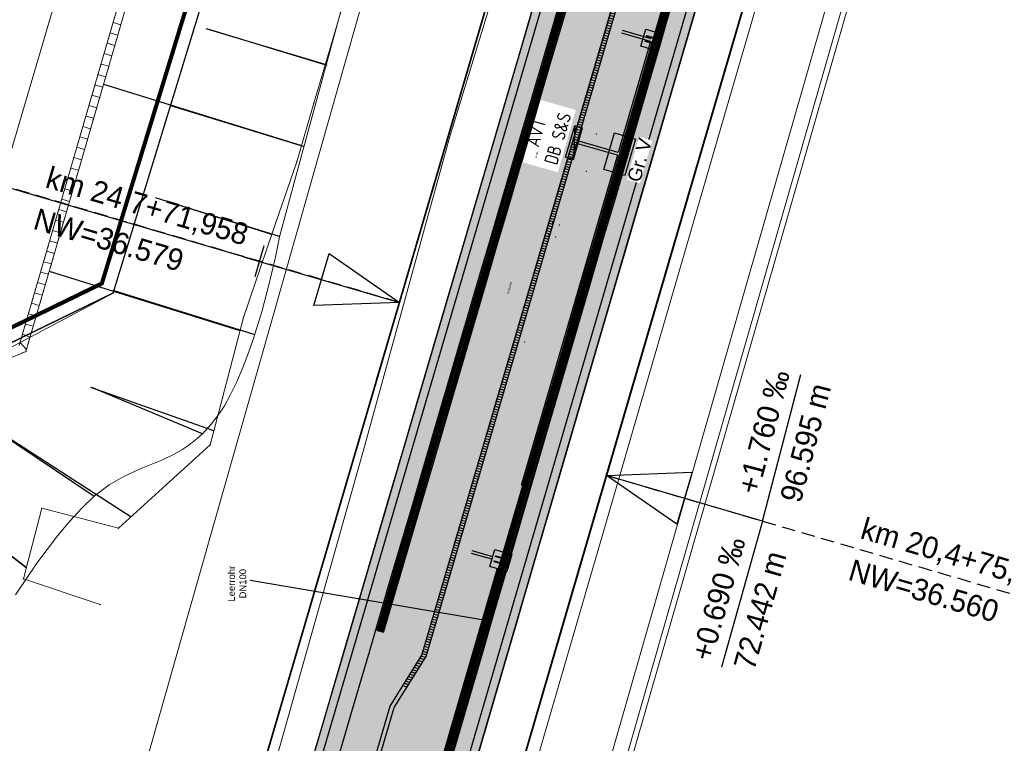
# Model space of a CAD drawing. Header units: millimetres. Extents: x -191 to 81095, y -508122 to 28741.
# Tile 75 of 255: x 4987 to 5024, y 9977 to 10004. Entities that reach past the tile are written whole.
import ezdxf
from ezdxf.enums import TextEntityAlignment as Align

# ---------------------------------------------------------------- set-up
doc = ezdxf.new("R2010")
doc.units = ezdxf.units.MM
for name, pattern in [('1', [0]), ('240620_Dorsten Achse$0$STRICHLINIE', [0.75, 0.5, -0.25]), ('AUSGEZOGEN', [2, 1, 1]), ('DASHED', [19.05, 12.7, -6.35]), ('Marx-Verm$0$1', [0]), ('Marx-Verm$0$2', [0.16, 0.06, -0.1]), ('STRICHPUNKT', [1, 0.5, -0.25, 0, -0.25]), ('VE22-087 DB - VST Hervest-Dorsten ALK VA2736$0$1', [0]), ('VERDECKT2', [4.7625, 3.175, -1.5875])]:
    doc.linetypes.add(name, pattern=pattern)
doc.layers.get('0').update_dxf_attribs({"color": 251})
for name, color, linetype, lineweight in [('240620_Dorsten Achse$0$EB-2236S-QPLIN-TXT', 7, 'Continuous', 35), ('240620_Dorsten Achse$0$EB-62236R-A-ACHSE', 1, 'Continuous', 35), ('240620_Dorsten Achse$0$EB-62236R-TS-FUSS', 250, '240620_Dorsten Achse$0$STRICHLINIE', 25), ('240620_Dorsten Achse$0$EB-62236R-TS-LIN', 250, 'Continuous', 25), ('240620_Dorsten Achse$0$EB-62236R-TS-TXT-025', 250, 'Continuous', 25), ('240620_Dorsten Achse$0$EB-62273R-A-ACHSE', 1, 'Continuous', 35), ('240620_Dorsten Achse$0$EB-62273R-TS-FUSS', 250, '240620_Dorsten Achse$0$STRICHLINIE', 25), ('240620_Dorsten Achse$0$EB-62273R-TS-LIN', 250, 'Continuous', 25), ('240620_Dorsten Achse$0$EB-62273R-TS-TXT-025', 250, 'Continuous', 25), ('240620_Dorsten Achse$0$EB-62273S-LIN-BAHNSTEIG', 7, 'Continuous', 25), ('240620_Dorsten Achse$0$EB-62273S-LIN-KASTENRINNE', 7, 'Continuous', 25), ('BOESCHUNGEN', 251, '1', 25), ('EB-2236R-A-ACHSE', 2, 'Continuous', 35), ('Marx-Verm$0$B-Bstg-txt', 251, 'Marx-Verm$0$1', 25), ('Marx-Verm$0$BOESCHUNGEN', 251, 'Marx-Verm$0$1', 25), ('Marx-Verm$0$L_BKanaele', 251, 'Marx-Verm$0$1', 18), ('Marx-Verm$0$L_BTopogrf', 251, 'Marx-Verm$0$1', 18), ('Marx-Verm$0$S_B-Bstg', 251, 'Marx-Verm$0$1', 18), ('Marx-Verm$0$S_BTopogrf', 251, 'Marx-Verm$0$1', 18), ('VE22-087 DB - VST Hervest-Dorsten ALK VA2736$0$AX_Bahnverkehr', 7, 'VE22-087 DB - VST Hervest-Dorsten ALK VA2736$0$1', 18), ('VE22-087 DB - VST Hervest-Dorsten ALK VA2736$0$AX_Bahnverkehrsanlage', 7, 'VE22-087 DB - VST Hervest-Dorsten ALK VA2736$0$1', 18), ('VE22-087 DB - VST Hervest-Dorsten ALK VA2736$0$AX_Flurstueck', 9, 'VE22-087 DB - VST Hervest-Dorsten ALK VA2736$0$1', 18), ('VE22-087 DB - VST Hervest-Dorsten ALK VA2736$0$AX_Gebaeude', 7, 'VE22-087 DB - VST Hervest-Dorsten ALK VA2736$0$1', 18), ('VE22-087 DB - VST Hervest-Dorsten ALK VA2736$0$AX_Gehoelz', 7, 'VE22-087 DB - VST Hervest-Dorsten ALK VA2736$0$1', 18), ('VE22-087 DB - VST Hervest-Dorsten ALK VA2736$0$AX_Gelaendekante', 7, 'VE22-087 DB - VST Hervest-Dorsten ALK VA2736$0$1', 18), ('VE22-087 DB - VST Hervest-Dorsten ALK VA2736$0$AX_Gleis', 7, 'VE22-087 DB - VST Hervest-Dorsten ALK VA2736$0$1', 18)]:
    doc.layers.add(name, color=color, linetype=linetype, lineweight=lineweight)
for name, color, linetype, true_color in [('B.E.P. 50 Hz', 1, 'Continuous', 0xff0000), ('B.E.P. 50 Hz Beschriftung', 1, 'Continuous', 0xff0000), ('B.E.P. KTB', 1, 'DASHED', 0xff0000)]:
    doc.layers.add(name, color=color, linetype=linetype, true_color=true_color)
for name, color, linetype in [('TTK-B-Böschung', 251, 'Continuous'), ('TTK-DB-Grenze', 110, 'AUSGEZOGEN'), ('TTK-P-Bahnsteig', 12, 'Continuous'), ('TTK-P-Blindenleitsystem', 42, 'Continuous'), ('TTK-P-Entwässerungsrinne', 162, 'Continuous'), ('TTK-P-Gleis', 162, 'Continuous'), ('XREF ALK Kataster', 251, 'Continuous'), ('XREF Nachvermessung', 7, 'Continuous')]:
    doc.layers.add(name, color=color, linetype=linetype)
doc.layers.add('TTK-P-Planfeststellungsgrenze 100', color=7, linetype='VERDECKT2', lineweight=50, true_color=0x000000)
doc.styles.add('240620_Dorsten Achse$0$PROVI', font='PROVI.SHX')
doc.styles.add('ISOCP', font='ISOCP.SHX', dxfattribs={"width": 0.9})
doc.styles.add('Marx-Verm$0$Standard', font='arial.ttf')
doc.styles.get("Standard").update_dxf_attribs({"font": 'arial.ttf'})

# ---------------------------------------------------------------- blocks, each defined once
blk = doc.blocks.new('VE22-087 DB - VST Hervest-Dorsten ALK VA2736$0$99')
at = {"color": 0}
blk.add_point((0, 0), dxfattribs=at)
blk = doc.blocks.new('VE22-087 DB - VST Hervest-Dorsten ALK VA2736')
at = {"layer": 'VE22-087 DB - VST Hervest-Dorsten ALK VA2736$0$AX_Bahnverkehr', "color": 253, "linetype": 'VE22-087 DB - VST Hervest-Dorsten ALK VA2736$0$1', "lineweight": 13, "ltscale": 0.5, "true_color": 0x999999}
for points in [[(5000.966, 10008.361, 0), (4997.431, 9995.921, 0), (4993.531, 9982.198, 0), (4990.955, 9973.136, 0)], [(5007.805, 9972.296, 0), (5009.764, 9979.129, 0), (5011.758, 9986.081, 0), (5013.823, 9993.287, 0), (5017.856, 10007.354, 0)]]:
    blk.add_polyline3d(points, dxfattribs=at)
at = {"layer": 'VE22-087 DB - VST Hervest-Dorsten ALK VA2736$0$AX_Flurstueck', "linetype": 'VE22-087 DB - VST Hervest-Dorsten ALK VA2736$0$1', "lineweight": 13, "ltscale": 0.5}
for points in [[(4995.413, 10009.282, 0), (4990.717, 9993.941, 0), (4985.47, 9991.158, 0)], [(4969.96, 9970.944, 0), (4976.72, 9984.593, 0), (4978.885, 9987.472, 0), (4981.445, 9989.864, 0), (4985.47, 9991.158, 0), (4990.717, 9993.941, 0), (4995.413, 10009.282, 0), (4996.984, 10014.411, 0), (5001.64, 10029.619, 0), (4996.006, 10031.812, 0), (4985.251, 10035.998, 0), (4982.373, 10033.908, 0), (4967.407, 10023.037, 0), (4974.966, 10012.861, 0), (4974.039, 10009.677, 0), (4972.263, 10003.721, 0), (4973.65, 10003.29, 0), (4971.391, 9995.428, 0), (4969.306, 9991.388, 0), (4967.445, 9987.782, 0), (4967.674, 9987.659, 0), (4957.352, 9968.122, 0)]]:
    blk.add_polyline3d(points, dxfattribs=at)
at = {"layer": 'VE22-087 DB - VST Hervest-Dorsten ALK VA2736$0$AX_Gebaeude', "color": 7, "linetype": 'VE22-087 DB - VST Hervest-Dorsten ALK VA2736$0$1', "lineweight": 13, "ltscale": 0.5}
blk.add_polyline3d([(4988.224, 10026.023, 0), (4982.373, 10033.908, 0), (4967.407, 10023.037, 0), (4964.813, 10026.499, 0), (4964.043, 10026.509, 0), (4964.043, 10026.455, 0), (4964, 10023.279, 0), (4968.14, 10017.718, 0), (4968.105, 10017.688, 0), (4970.726, 10014.137, 0), (4970.768, 10014.163, 0), (4972.18, 10012.263, 0), (4975.954, 10011.17, 0), (4973.65, 10003.29, 0), (4971.892, 9997.151, 0), (4985.211, 9993.29, 0), (4992.738, 10018.869, 0), (4988.358, 10024.926, 0), (4988.317, 10024.897, 0), (4987.713, 10025.643, 0)], close=True, dxfattribs=at)
at = {"layer": 'VE22-087 DB - VST Hervest-Dorsten ALK VA2736$0$AX_Gehoelz', "color": 3, "linetype": 'VE22-087 DB - VST Hervest-Dorsten ALK VA2736$0$1', "lineweight": 13, "ltscale": 0.5, "true_color": 0x00ff00}
for points in [[(5023.839, 9939.547, 0), (5048.15, 10019.797, 0), (5052.099, 10037.432, 0), (5053.238, 10042.933, 0), (5049.9, 10042.628, 0), (5042.816, 10045.239, 0), (5042.842, 10045.803, 0), (5028.921, 10045.946, 0), (5025.631, 10034.472, 0), (5021.592, 10020.383, 0), (5017.856, 10007.354, 0), (5013.823, 9993.287, 0), (5011.758, 9986.081, 0), (5009.764, 9979.129, 0), (5007.805, 9972.296, 0)], [(4990.955, 9973.136, 0), (4993.531, 9982.198, 0), (4997.431, 9995.921, 0), (5000.966, 10008.361, 0), (5004.942, 10022.352, 0), (5007.085, 10029.551, 0), (5002.092, 10031.19, 0), (5001.64, 10029.619, 0), (4996.984, 10014.411, 0), (4995.413, 10009.282, 0), (4990.717, 9993.941, 0), (4985.47, 9991.158, 0), (4981.445, 9989.864, 0), (4978.885, 9987.472, 0), (4976.72, 9984.593, 0), (4969.96, 9970.944, 0)]]:
    blk.add_polyline3d(points, dxfattribs=at)
at = {"layer": 'VE22-087 DB - VST Hervest-Dorsten ALK VA2736$0$AX_Gelaendekante', "color": 18, "linetype": 'VE22-087 DB - VST Hervest-Dorsten ALK VA2736$0$1', "lineweight": 13, "ltscale": 0.5, "true_color": 0x520000}
for points in [[(4987.113, 9982.795, 0), (4987.901, 9983.963, 0), (4988.668, 9984.975, 0), (4989.121, 9985.52, 0), (4989.562, 9985.998, 0), (4990.025, 9986.432, 0), (4990.572, 9986.853, 0), (4991.086, 9987.155, 0), (4991.723, 9987.445, 0), (4992.519, 9987.773, 0), (4992.977, 9987.99, 0), (4993.262, 9988.154, 0), (4993.517, 9988.323, 0), (4993.822, 9988.565, 0), (4994.021, 9988.744, 0), (4994.344, 9989.094, 0), (4994.595, 9989.426, 0), (4994.826, 9989.779, 0), (4995.045, 9990.17, 0), (4995.273, 9990.635, 0), (4995.486, 9991.124, 0), (4995.685, 9991.636, 0), (4995.882, 9992.191, 0), (4996.208, 9993.248, 0), (4996.487, 9994.289, 0), (4996.703, 9995.214, 0), (4996.868, 9996.022, 0), (4997.52, 9998.434, 0), (4999.479, 10005.667, 0)], [(5000.065, 10024.502, 0), (4996.984, 10014.411, 0), (4995.413, 10009.282, 0), (4990.717, 9993.941, 0), (4985.47, 9991.158, 0), (4981.445, 9989.864, 0), (4978.885, 9987.472, 0), (4976.72, 9984.593, 0), (4969.96, 9970.944, 0), (4968.003, 9943.268, 0), (4963.962, 9931.131, 0), (4960.346, 9919.649, 0), (4958.085, 9912.486, 0), (4955.939, 9905.685, 0), (4956.739, 9904.074, 0)]]:
    blk.add_polyline3d(points, dxfattribs=at)
at = {"layer": 'VE22-087 DB - VST Hervest-Dorsten ALK VA2736$0$AX_Gleis', "color": 7, "linetype": 'VE22-087 DB - VST Hervest-Dorsten ALK VA2736$0$1', "lineweight": 13, "ltscale": 0.5}
for points in [[(4970.557, 9883.857, 0), (4972.696, 9892.465, 0), (4976.133, 9904.724, 0), (4979.304, 9916.034, 0), (4982.557, 9927.639, 0), (4985.424, 9937.864, 0), (4986.479, 9941.626, 0), (4990.044, 9953.808, 0), (4993.366, 9965.162, 0), (4996.719, 9976.621, 0), (4999.941, 9988.048, 0), (5003.15, 9999.722, 0), (5006.571, 10010.936, 0), (5009.913, 10022.009, 0), (5013.196, 10033.082, 0), (5015.581, 10042.143, 0), (5016.687, 10046.072, 0)], [(4978.766, 9881.837, 0), (4980.98, 9889.427, 0), (4984.121, 9900.258, 0), (4987.187, 9910.836, 0), (4990.504, 9922.144, 0), (4993.551, 9932.529, 0), (4996.813, 9943.653, 0), (4998.187, 9948.337, 0), (5001.403, 9959.496, 0), (5004.54, 9970.38, 0), (5005.83, 9974.853, 0), (5008.71, 9984.752, 0), (5011.716, 9995.081, 0), (5013.27, 10000.42, 0), (5015.02, 10006.436, 0), (5018.149, 10017.191, 0), (5021.59, 10029.015, 0), (5024.816, 10040.287, 0), (5026.437, 10045.972, 0)]]:
    blk.add_polyline3d(points, dxfattribs=at)
at = {"layer": 'VE22-087 DB - VST Hervest-Dorsten ALK VA2736$0$AX_Bahnverkehrsanlage', "color": 7, "xscale": 0.5, "yscale": 0.5, "zscale": 0.5, "rotation": 1.589466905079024}
blk.add_blockref('VE22-087 DB - VST Hervest-Dorsten ALK VA2736$0$99', (5005.91, 9992.128), dxfattribs=at)
blk = doc.blocks.new('Böschung')
at = {"layer": 'BOESCHUNGEN', "ltscale": 0.2}
for p, q in [((-1.404, 10.381, -5.006), (-3.554, 3.588, -6.109)), ((-6.792, 5.245, 0.054), (-5.113, 9.483, -2.847)), ((-0.211, 0.404, -6.109), (0.273, 4.81, -3.004)), ((3.942, 5.034, -6.109), (3.854, -0.415, -6.109)), ((11.083, 4.951, -6.109), (11.023, -0.169, -0.096)), ((14.135, -0.18, -0.219), (14.178, 4.414, -3.091)), ((7.578, -0.279, -6.109), (7.645, 3.494, -3.647))]:
    blk.add_line(p, q, dxfattribs=at)
blk = doc.blocks.new('Marx-Verm$0$99')
at = {"color": 0}
blk.add_point((0, 0), dxfattribs=at)
blk = doc.blocks.new('Marx-Verm')
at = {"layer": 'Marx-Verm$0$BOESCHUNGEN', "ltscale": 0.2}
for p, q in [((2567423.135, 5726857.127, 36.565), (2567418.718, 5726858.39, 33.693)), ((2567414.96, 5726856.293, 31.778), (2567422.296, 5726854.13, 36.688)), ((2567421.242, 5726850.825, 36.776), (2567416.926, 5726852.127, 33.777)), ((2567413.045, 5726849.367, 31.778), (2567420.113, 5726847.265, 36.79)), ((2567419.201, 5726843.549, 36.784), (2567414.637, 5726845.092, 33.781)), ((2567408.82, 5726844.957, 31.778), (2567416.19, 5726840.336, 36.653)), ((2567412.337, 5726838.397, 36.838), (2567408.699, 5726841.144, 33.937))]:
    blk.add_line(p, q, dxfattribs=at)
at = {"layer": 'Marx-Verm$0$L_BKanaele', "ltscale": 0.2}
for p, q in [((2567450.615, 5726890.284, 36.612), (2567423.219, 5726790.16, 36.045)), ((2567450.811, 5726890.244, 36.612), (2567423.412, 5726790.108, 36.045))]:
    blk.add_line(p, q, dxfattribs=at)
at = {"layer": 'Marx-Verm$0$L_BTopogrf', "ltscale": 0.2}
for p, q in [((2567415.708, 5726860.124, 30.675), (2567411.97, 5726846.604, 30.675)), ((2567423.342, 5726857.857, 36.575), (2567423.933, 5726859.995, 36.588)), ((2567415.282, 5726858.582, 31.778), (2567415.571, 5726858.502, 31.778)), ((2567415.464, 5726858.116, 31.778), (2567415.175, 5726858.196, 31.778)), ((2567415.069, 5726857.811, 31.778), (2567415.358, 5726857.731, 31.778)), ((2567422.728, 5726855.692, 36.545), (2567423.342, 5726857.857, 36.575)), ((2567415.251, 5726857.345, 31.778), (2567414.962, 5726857.425, 31.778)), ((2567414.856, 5726857.04, 31.778), (2567415.144, 5726856.96, 31.778)), ((2567415.038, 5726856.574, 31.778), (2567414.749, 5726856.654, 31.778)), ((2567414.642, 5726856.269, 31.778), (2567414.931, 5726856.189, 31.778)), ((2567414.825, 5726855.803, 31.778), (2567414.536, 5726855.883, 31.778)), ((2567422.129, 5726853.523, 36.744), (2567422.728, 5726855.692, 36.545)), ((2567414.429, 5726855.498, 31.778), (2567414.718, 5726855.418, 31.778)), ((2567414.611, 5726855.032, 31.778), (2567414.322, 5726855.112, 31.778)), ((2567414.216, 5726854.726, 31.778), (2567414.505, 5726854.647, 31.778)), ((2567414.398, 5726854.261, 31.778), (2567414.109, 5726854.341, 31.778)), ((2567414.003, 5726853.955, 31.778), (2567414.292, 5726853.875, 31.778)), ((2567414.185, 5726853.49, 31.778), (2567413.896, 5726853.57, 31.778)), ((2567421.272, 5726850.917, 36.775), (2567422.129, 5726853.523, 36.744)), ((2567413.789, 5726853.184, 31.778), (2567414.078, 5726853.104, 31.778)), ((2567413.972, 5726852.719, 31.778), (2567413.683, 5726852.799, 31.778)), ((2567413.576, 5726852.413, 31.778), (2567413.865, 5726852.333, 31.778)), ((2567413.759, 5726851.948, 31.778), (2567413.47, 5726852.028, 31.778)), ((2567413.363, 5726851.642, 31.778), (2567413.652, 5726851.562, 31.778)), ((2567413.545, 5726851.177, 31.778), (2567413.256, 5726851.256, 31.778)), ((2567413.15, 5726850.871, 31.778), (2567413.439, 5726850.791, 31.778)), ((2567420.232, 5726847.752, 36.79), (2567421.272, 5726850.917, 36.775)), ((2567413.332, 5726850.405, 31.778), (2567413.043, 5726850.485, 31.778)), ((2567412.936, 5726850.1, 31.778), (2567413.225, 5726850.02, 31.778)), ((2567413.119, 5726849.634, 31.778), (2567412.83, 5726849.714, 31.778)), ((2567412.723, 5726849.329, 31.778), (2567413.012, 5726849.249, 31.778)), ((2567412.906, 5726848.863, 31.778), (2567412.617, 5726848.943, 31.778)), ((2567412.51, 5726848.558, 31.778), (2567412.799, 5726848.478, 31.778)), ((2567412.692, 5726848.092, 31.778), (2567412.403, 5726848.172, 31.778)), ((2567412.297, 5726847.786, 31.778), (2567412.586, 5726847.707, 31.778)), ((2567419.501, 5726844.774, 36.786), (2567420.232, 5726847.752, 36.79)), ((2567412.479, 5726847.321, 31.778), (2567412.19, 5726847.401, 31.778)), ((2567412.086, 5726847.026, 31.778), (2567412.37, 5726846.925, 31.778)), ((2567412.24, 5726846.456, 31.778), (2567412.003, 5726846.723, 31.778)), ((2567419.072, 5726843.023, 36.783), (2567419.501, 5726844.774, 36.786)), ((2567415.729, 5726839.906, 36.632), (2567419.072, 5726843.023, 36.783)), ((2567412.238, 5726837.99, 37.015), (2567412.879, 5726840.605, 35.875)), ((2567412.879, 5726840.605, 35.875), (2567415.729, 5726839.906, 36.632)), ((2567415.086, 5726837.079, 37.375), (2567412.238, 5726837.99, 37.015))]:
    blk.add_line(p, q, dxfattribs=at)
at = {"layer": 'Marx-Verm$0$L_BTopogrf', "linetype": 'Marx-Verm$0$2', "ltscale": 0.2}
for p, q in [((2567415.708, 5726860.124, 31.778), (2567411.97, 5726846.604, 31.778)), ((2567415.957, 5726859.899, 31.778), (2567415.357, 5726857.73, 31.778)), ((2567415.357, 5726857.73, 31.778), (2567414.027, 5726852.92, 31.778)), ((2567414.027, 5726852.92, 31.778), (2567413.171, 5726849.822, 31.778)), ((2567413.171, 5726849.822, 31.778), (2567412.22, 5726846.384, 31.778)), ((2567412.086, 5726846.328, 31.778), (2567409.45, 5726845.221, 31.778)), ((2567412.22, 5726846.384, 31.778), (2567412.086, 5726846.328, 31.778))]:
    blk.add_line(p, q, dxfattribs=at)
at = {"layer": 'Marx-Verm$0$L_BTopogrf', "linetype": 'Marx-Verm$0$1', "ltscale": 0.2}
for p, q in [((2567415.357, 5726857.73, 31.778), (2567415.957, 5726859.899, 31.778)), ((2567414.027, 5726852.92, 31.778), (2567415.357, 5726857.73, 31.778)), ((2567413.171, 5726849.822, 31.778), (2567414.027, 5726852.92, 31.778)), ((2567412.22, 5726846.384, 31.778), (2567413.171, 5726849.822, 31.778)), ((2567409.45, 5726845.221, 31.778), (2567412.086, 5726846.328, 31.778)), ((2567412.086, 5726846.328, 31.778), (2567412.22, 5726846.384, 31.778))]:
    blk.add_line(p, q, dxfattribs=at)
at = {"layer": 'Marx-Verm$0$S_B-Bstg'}
for p, xscale, yscale, zscale, rotation in [((2567432.106, 5726854.961, 36.845), 0.2, 0.2, 0.2, 0.764746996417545), ((2567433.176, 5726854.69, 36.845), 0.2, 0.2, 0.2, 0.7647469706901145), ((2567431.757, 5726853.585, 36.845), 0.2000000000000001, 0.2000000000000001, 0.2000000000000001, 0.7647468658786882), ((2567432.826, 5726853.313, 36.845), 0.2, 0.2, 0.2, 0.7647468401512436), ((2567431.593, 5726851.392, 36.855), 0.3, 0.3, 0.3, 0.7647466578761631), ((2567431.854, 5726851.319, 36.855), 0.2999999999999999, 0.2999999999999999, 0.2999999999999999, 0.7647466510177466), ((2567431.467, 5726850.939, 36.855), 0.3, 0.3, 0.3, 0.7647466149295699), ((2567431.728, 5726850.866, 36.855), 0.3, 0.3, 0.3, 0.7647466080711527)]:
    blk.add_blockref('Marx-Verm$0$99', p, dxfattribs=dict(at, xscale=xscale, yscale=yscale, zscale=zscale, rotation=rotation))
at = {"layer": 'Marx-Verm$0$S_BTopogrf'}
for p, xscale, yscale, zscale, rotation in [((2567415.357, 5726857.73, 31.778), 0.2, 0.2, 0.2, 0.7647472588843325), ((2567423.342, 5726857.857, 36.575), 0.2000000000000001, 0.2000000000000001, 0.2000000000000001, 0.7647472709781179), ((2567422.728, 5726855.692, 36.545), 0.2000000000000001, 0.2000000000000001, 0.2000000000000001, 0.76474706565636), ((2567422.129, 5726853.523, 36.744), 0.1999999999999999, 0.1999999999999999, 0.1999999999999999, 0.7647468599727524), ((2567414.027, 5726852.92, 31.778), 0.2000000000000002, 0.2000000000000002, 0.2000000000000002, 0.764746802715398), ((2567421.272, 5726850.917, 36.775), 0.1999999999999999, 0.1999999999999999, 0.1999999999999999, 0.7647466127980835), ((2567413.171, 5726849.822, 31.778), 0.2, 0.2, 0.2, 0.7647465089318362), ((2567420.232, 5726847.752, 36.79), 0.2, 0.2, 0.2, 0.764746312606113), ((2567412.086, 5726846.328, 31.778), 0.2, 0.2, 0.2, 0.7647461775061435), ((2567412.22, 5726846.384, 31.778), 0.2, 0.2, 0.2, 0.7647461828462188), ((2567419.501, 5726844.774, 36.786), 0.2000000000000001, 0.2000000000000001, 0.2000000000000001, 0.7647460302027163), ((2567419.072, 5726843.023, 36.783), 0.2, 0.2, 0.2, 0.7647458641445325), ((2567412.879, 5726840.605, 35.875), 0.2, 0.2, 0.2, 0.7647456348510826), ((2567415.729, 5726839.906, 36.632), 0.2, 0.2, 0.2, 0.7647455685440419), ((2567412.238, 5726837.99, 37.015), 0.2000000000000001, 0.2000000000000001, 0.2000000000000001, 0.7647453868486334), ((2567415.086, 5726837.079, 37.375), 0.2, 0.2, 0.2, 0.7647453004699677)]:
    blk.add_blockref('Marx-Verm$0$99', p, dxfattribs=dict(at, xscale=xscale, yscale=yscale, zscale=zscale, rotation=rotation))
at = {"layer": 'Marx-Verm$0$B-Bstg-txt', "char_height": 0.075, "attachment_point": 1, "style": 'Marx-Verm$0$Standard'}
for s, insert, rotation in [('Bank', (2567430.917, 5726853.803, 36.84), 74.6719), ('Mülleimer', (2567429.945, 5726848.756, 36.855), 75.0609)]:
    blk.add_mtext(s, dxfattribs=dict(at, insert=insert, rotation=rotation))
blk = doc.blocks.new('240620_Dorsten Achse$0$PVI_TSNW')
at = {"color": 0, "linetype": 'ByBlock', "lineweight": -2, "flags": 128}
blk.add_lwpolyline([(0, 7.5), (0, 0), (-1.25, 3.75), (1.25, 3.75), (0, 0)], dxfattribs=at)
blk = doc.blocks.new('Schaltschrank')
blk.add_hatch(color=256).paths.add_polyline_path([(0.289, 0), (0.331, 1.25), (0, 0.082)])
for p, q in [((0, 0.082), (0.331, 1.25)), ((0.331, 1.25), (0.289, 0)), ((0.331, 1.25), (0.289, 0)), ((0.289, 0), (0.619, 1.168)), ((0.619, 1.168), (0.331, 1.25)), ((0.289, 0), (0, 0.082))]:
    blk.add_line(p, q)
blk = doc.blocks.new('Schcht Größe II')
at = {"color": 0}
blk.add_lwpolyline([(-0.325, 0.325), (0.325, 0.325), (0.325, -0.325), (-0.325, -0.325)], close=True, dxfattribs=at)
at = {"color": 0, "insert": (0, 0), "char_height": 0.5, "width": 0.65, "attachment_point": 5}
blk.add_mtext('II', dxfattribs=at)

msp = doc.modelspace()

# ---------------------------------------------------------------- hatches: boundary and pattern name
at = {"layer": 'TTK-P-Bahnsteig'}
h = msp.add_hatch(color=254, dxfattribs=at)
h.paths.add_polyline_path([(4974.501, 9894.481), (4979.933, 9892.957), (4981.292, 9897.788), (4982.322, 9901.451), (4983.653, 9906.179), (4984.784, 9910.159), (4985.099, 9911.257), (4985.523, 9912.739), (4985.875, 9913.966), (4986.162, 9914.969), (4986.705, 9916.862), (4986.95, 9917.719), (4987.196, 9918.576), (4987.561, 9919.848), (4987.902, 9921.039), (4988.512, 9923.168), (4988.57, 9923.372), (4988.894, 9924.493), (4989.306, 9925.911), (4989.699, 9927.263), (4990.033, 9928.414), (4990.25, 9929.161), (4990.489, 9929.984), (4990.765, 9930.931), (4991.041, 9931.882), (4991.414, 9933.165), (4991.658, 9934.003), (4991.974, 9935.083), (4992.277, 9936.121), (4992.752, 9937.749), (4993.036, 9938.719), (4993.349, 9939.793), (4993.55, 9940.48), (4993.763, 9941.208), (4993.987, 9941.975), (4994.286, 9942.997), (4994.552, 9943.906), (4994.795, 9944.739), (4994.934, 9945.214), (4995.269, 9946.358), (4995.584, 9947.436), (4995.978, 9948.785), (4996.271, 9949.787), (4996.554, 9950.755), (4996.993, 9952.256), (4997.4, 9953.649), (4997.598, 9954.328), (4997.943, 9955.507), (4998.305, 9956.744), (5000.216, 9963.289), (5000.509, 9964.292), (5001.068, 9966.205), (5001.949, 9969.224), (5002.482, 9971.048), (5003.45, 9974.36), (5003.927, 9975.996), (5004.454, 9977.801), (5005.254, 9980.539), (5005.621, 9981.795), (5005.885, 9982.7), (5007.53, 9988.332), (5008.459, 9991.514), (5016.037, 10017.469), (5020.405, 10032.417), (5020.405, 10032.417), (5020.485, 10032.692), (5020.485, 10032.691), (5018.654, 10033.228), (5018.654, 10033.228), (5018.65, 10033.23), (5018.65, 10033.23), (5015.632, 10022.941), (5015.632, 10022.941), (5015.632, 10022.941), (5012.863, 10013.501), (5012.67, 10013.558), (5009.982, 10014.342), (5009.185, 10014.576), (5007.897, 10010.184), (5007.492, 10008.803), (5006.899, 10006.784), (5006.171, 10004.3), (5006.128, 10004.154), (5005.709, 10002.727), (5004.125, 9997.326), (5003.753, 9996.058), (5003.401, 9994.861), (5002.772, 9992.715), (5002.341, 9991.246), (4999.37, 9981.12), (4999.317, 9980.937), (4998.634, 9978.609), (4998.015, 9976.501), (4997.319, 9974.129), (4996.929, 9972.798), (4996.309, 9970.685), (4995.956, 9969.483), (4995.692, 9968.584), (4995.42, 9967.656), (4995.226, 9966.994), (4994.664, 9965.08), (4994.406, 9964.2), (4993.976, 9962.735), (4993.711, 9961.832), (4993.339, 9960.562), (4992.729, 9958.485), (4992.403, 9957.373), (4990.649, 9951.394), (4989.991, 9949.149), (4989.173, 9946.355), (4988.326, 9943.46), (4987.64, 9941.114), (4986.989, 9938.887), (4986.21, 9936.212), (4985.898, 9935.116), (4985.339, 9933.22), (4985.191, 9932.709), (4984.978, 9931.975), (4984.823, 9931.44), (4984.745, 9931.172), (4984.26, 9929.501), (4984.157, 9929.145), (4983.683, 9927.511), (4982.599, 9923.732), (4982.285, 9922.624), (4982.123, 9922.053), (4981.599, 9920.204), (4980.598, 9916.626), (4980.6, 9916.625), (4980.05, 9914.707), (4979.797, 9913.827), (4977.305, 9904.857), (4976.736, 9902.761), (4976.375, 9901.431)])
h.paths.add_polyline_path([(5015.632, 10022.941), (5018.65, 10033.23), (5018.65, 10033.23), (5015.632, 10022.941)])

# ---------------------------------------------------------------- linework, layer by layer
at = {"layer": 'EB-2236R-A-ACHSE', "color": 251, "linetype": 'STRICHPUNKT', "ltscale": 10, "flags": 128}
msp.add_lwpolyline([(4859.502, 9422.799), (4872.511, 9471.077, 0.017829), (4877.336, 9491.914), (4880.465, 9508.02), (4883.328, 9522.752, -0.017829), (4892.816, 9563.73), (4973.336, 9862.553, -0.005234), (4993.14, 9933.103), (5038.787, 10089.402, -0.000207), (5041.243, 10097.8, -0.000622), (5043.007, 10103.796, -0.001037), (5045.268, 10111.383, -0.001452), (5047.324, 10118.162, -0.001867), (5049.623, 10125.563, -0.002282), (5051.83, 10132.469, -0.002696), (5054.241, 10139.759, -0.003111), (5056.621, 10146.683, -0.066775), (5124.742, 10280.593, -0.032347), (5164.803, 10331.303, -0.004102), (5170.572, 10337.602, -0.003555), (5176.723, 10344.115, -0.003008), (5182.611, 10350.188, -0.002461), (5188.975, 10356.61, -0.001914), (5194.843, 10362.429, -0.001367), (5201.444, 10368.889, -0.00082), (5206.677, 10373.967, -0.000273), (5214.02, 10381.059), (5282.892, 10447.511)], format="xyb", dxfattribs=at)

# ---------------------------------------------------------------- next in the draw order: block references
at = {"layer": 'XREF ALK Kataster', "color": 251}
msp.add_blockref('VE22-087 DB - VST Hervest-Dorsten ALK VA2736', (0, 0), dxfattribs=at)

# ---------------------------------------------------------------- next in the draw order: hatches: boundary and pattern name
at = {"layer": 'TTK-P-Entwässerungsrinne', "ltscale": 2, "transparency": 33554687}
h = msp.add_hatch(dxfattribs=at)
h.set_pattern_fill('ANSI31', color=251, scale=0.03, angle=45)
h.set_pattern_definition([(163.71992105, (18201.50248, 12392.53375), (-0.0267017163, -0.09143074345), [])])
h.paths.add_polyline_path([(5002.124, 9980.564), (5001.427, 9979.45), (5001.558, 9979.368), (5002.278, 9980.52), (5008.582, 10002.007), (5010.965, 10010.13), (5010.811, 10010.175)])

# ---------------------------------------------------------------- next in the draw order: linework, layer by layer
at = {"layer": '240620_Dorsten Achse$0$EB-2236S-QPLIN-TXT', "color": 251}
msp.add_lwpolyline([(4957.019, 9802.003), (4960.462, 9814.782), (4967.819, 9842.085), (4972.165, 9858.214), (4978.705, 9882.257), (4985.717, 9907.323), (4991.187, 9926.396), (4996.298, 9943.92), (5000.365, 9957.846), (5003.226, 9967.643), (5007.183, 9981.192), (5010.739, 9993.367), (5014.748, 10007.097), (5018.773, 10020.878), (5022.828, 10034.763), (5026.886, 10048.658), (5031.45, 10064.286), (5035.031, 10076.549), (5039.484, 10091.79)], dxfattribs=at)
at = {"layer": '240620_Dorsten Achse$0$EB-62236R-A-ACHSE', "color": 251}
msp.add_line((4993.14, 9933.106), (5036.01, 10079.902), dxfattribs=at)
at = {"layer": '240620_Dorsten Achse$0$EB-62236R-TS-FUSS', "color": 251, "flags": 128}
msp.add_lwpolyline([(5008.938, 9987.201), (5030.138, 9981.009), (5030.138, 9981.009), (5030.138, 9981.009)], dxfattribs=at)
at = {"layer": '240620_Dorsten Achse$0$EB-62236R-TS-LIN', "color": 251}
for q in [(5016.118, 9990.936), (5013.186, 9980.127)]:
    msp.add_line((5014.697, 9985.519), q, dxfattribs=at)
at = {"layer": '240620_Dorsten Achse$0$EB-62273R-A-ACHSE', "color": 251}
msp.add_line((4987.418, 9946.317), (5036.971, 10115.218), dxfattribs=at)
at = {"layer": '240620_Dorsten Achse$0$EB-62273R-TS-FUSS', "color": 251, "flags": 128}
msp.add_lwpolyline([(5001.288, 9993.592), (4984.613, 9998.51), (4984.613, 9998.51), (4984.613, 9998.51)], dxfattribs=at)
at = {"layer": '240620_Dorsten Achse$0$EB-62273R-TS-LIN', "color": 251}
for p, q in [((4996.121, 9995.108), (4982.687, 9999.05)), ((4996.29, 9995.684), (4995.952, 9994.533))]:
    msp.add_line(p, q, dxfattribs=at)
at = {"layer": '240620_Dorsten Achse$0$EB-62273S-LIN-BAHNSTEIG', "color": 251, "flags": 128}
for points in [[(4977.095, 9893.886, -0.0001), (4977.238, 9894.425), (4979.841, 9904.064, -0.000458), (4980.516, 9906.522), (4981.917, 9911.561, 0.000045), (4982.513, 9913.692), (4985.134, 9922.93), (4985.243, 9923.31), (4988.018, 9932.917, -0.000625), (4992.7, 9948.938), (4992.693, 9949.983), (5001.099, 9978.635), (5002.278, 9980.52), (5010.965, 10010.13), (5011.744, 10009.903), (5014.452, 10019.176)], [(4977.095, 9893.886, -0.0001), (4977.238, 9894.425), (4979.841, 9904.064, -0.000458), (4980.516, 9906.522), (4981.917, 9911.561, 0.000045), (4982.513, 9913.692), (4985.134, 9922.93), (4985.243, 9923.31), (4988.018, 9932.917, -0.000625), (4992.7, 9948.938), (4992.693, 9949.983), (5001.099, 9978.635), (5002.278, 9980.52), (5010.965, 10010.13), (5011.744, 10009.903), (5014.452, 10019.176)], [(4979.679, 9893.171, -0.00004), (4979.828, 9893.706), (4982.521, 9903.297, -0.000712), (4985.245, 9912.896), (4987.892, 9922.122), (4988.001, 9922.501), (4990.786, 9932.105, -0.000061), (4999.201, 9960.901), (5016.08, 10018.698)], [(4979.972, 9893.09, -0.00004), (4980.121, 9893.625), (4982.813, 9903.214, -0.000712), (4985.537, 9912.811), (4988.183, 9922.036), (4988.293, 9922.416), (4991.078, 9932.02, -0.000061), (4999.492, 9960.816), (5016.372, 10018.613)], [(4974.531, 9894.596, -0.0001), (4974.675, 9895.136), (4977.284, 9904.796, -0.000457), (4977.96, 9907.258), (4979.362, 9912.304, 0.000045), (4979.959, 9914.437), (4982.581, 9923.679), (4982.69, 9924.058), (4985.466, 9933.666, -0.00067), (4991.079, 9952.862), (5009.214, 10014.678)], [(4974.824, 9894.515, -0.0001), (4974.968, 9895.055), (4977.576, 9904.713, -0.000457), (4978.252, 9907.174), (4979.654, 9912.219, 0.000045), (4980.251, 9914.352), (4982.873, 9923.593), (4982.982, 9923.973), (4985.757, 9933.58, -0.00067), (4991.37, 9952.776), (5009.506, 10014.592)], [(4976.941, 9893.929, -0.0001), (4977.084, 9894.468), (4979.687, 9904.108, -0.000458), (4980.363, 9906.566), (4981.763, 9911.606, 0.000045), (4982.359, 9913.737), (4984.98, 9922.975), (4985.089, 9923.355), (4987.865, 9932.962, -0.000625), (4992.546, 9948.983), (4992.54, 9950.028), (5000.946, 9978.68), (5002.124, 9980.565), (5010.811, 10010.175), (5011.591, 10009.948), (5012.676, 10013.663)], [(4976.941, 9893.929, -0.0001), (4977.084, 9894.468), (4979.687, 9904.108, -0.000458), (4980.363, 9906.566), (4981.763, 9911.606, 0.000045), (4982.359, 9913.737), (4984.98, 9922.975), (4985.089, 9923.355), (4987.865, 9932.962, -0.000625), (4992.546, 9948.983), (4992.54, 9950.028), (5000.946, 9978.68), (5002.124, 9980.565), (5010.811, 10010.175), (5011.591, 10009.948), (5012.676, 10013.663)]]:
    msp.add_lwpolyline(points, format="xyb", dxfattribs=at)
at = {"layer": '240620_Dorsten Achse$0$EB-62273S-LIN-KASTENRINNE', "color": 251, "flags": 128}
msp.add_lwpolyline([(4977.095, 9893.886, -0.0001), (4977.238, 9894.425), (4979.841, 9904.064, -0.000458), (4980.516, 9906.522), (4981.917, 9911.561, 0.000045), (4982.513, 9913.692), (4985.134, 9922.93), (4985.243, 9923.31), (4988.018, 9932.917, -0.000625), (4992.7, 9948.938), (4992.693, 9949.983), (5001.099, 9978.635), (5002.278, 9980.52), (5010.965, 10010.13), (5011.744, 10009.903), (5012.829, 10013.618)], format="xyb", dxfattribs=at)
at = {"layer": 'B.E.P. 50 Hz', "color": 4}
for p, q in [((5009.339, 9999.03), (5007.883, 9999.454)), ((5009.367, 9999.126), (5007.911, 9999.55))]:
    msp.add_line(p, q, dxfattribs=at)
msp.add_lwpolyline([(5008.843, 9998.508), (5009.234, 9999.852), (5010.002, 9999.629), (5009.611, 9998.284)], close=True, dxfattribs=at)
at = {"layer": 'B.E.P. KTB', "color": 4, "ltscale": 3}
for p, q in [((5010.563, 10003.234), (5009.503, 10003.543)), ((5010.591, 10003.33), (5009.531, 10003.639)), ((5004.709, 9984.105), (5003.949, 9984.326)), ((5004.737, 9984.201), (5003.977, 9984.422)), ((5004.412, 9981.863), (4995.774, 9983.317))]:
    msp.add_line(p, q, dxfattribs=at)
for points in [[(5010.563, 10003.234), (5009.367, 9999.126)], [(5004.896, 9983.764), (4999.49, 9965.186)], [(5004.994, 9983.736), (4999.586, 9965.158)]]:
    msp.add_lwpolyline(points, dxfattribs=at)
at = {"layer": 'B.E.P. KTB', "color": 4}
msp.add_lwpolyline([(5009.339, 9999.03), (5005.078, 9984.388)], dxfattribs=at)
at = {"layer": 'TTK-DB-Grenze', "color": 251, "const_width": 0.05}
msp.add_lwpolyline([(5042.846, 10045.804), (5013.851, 10046.122), (5009.654, 10045.102), (5007.169, 10043.449), (5006.72, 10042.514), (5004.604, 10036.158), (5002.764, 10036.604), (5000.938, 10031.571), (4996.739, 10033.18), (4996.007, 10031.813), (5001.641, 10029.62), (4990.718, 9993.94), (4984.092, 9990.71), (4981.017, 9989.392), (4978.885, 9987.471), (4976.72, 9984.592), (4969.959, 9970.942), (4968.003, 9943.264), (4963.962, 9931.127), (4950.021, 9850.135), (4938.687, 9799.641, 0.535789), (4943.835, 9790.959), (4974.558, 9795.909)], format="xyb", dxfattribs=at)
at = {"layer": 'TTK-P-Bahnsteig', "color": 251}
for points in [[(4979.933, 9892.957), (4982.67, 9902.688), (4986.95, 9917.719), (4988.512, 9923.168), (4990.033, 9928.414), (4991.296, 9932.759), (4992.752, 9937.749), (4994.453, 9943.392), (4996.396, 9950.081), (4998.305, 9956.744), (5000.216, 9963.289), (5004.454, 9977.801), (5008.459, 9991.514), (5016.037, 10017.469), (5020.487, 10032.699)], [(4995.956, 9969.483), (4999.37, 9981.12), (5002.772, 9992.715), (5006.128, 10004.154), (5009.185, 10014.576)], [(4998.015, 9976.501), (4998.634, 9978.609), (4999.317, 9980.937), (5000.104, 9983.621), (5000.867, 9986.223), (5001.392, 9988.013), (5001.825, 9989.487), (5002.341, 9991.246), (5003.401, 9994.861), (5003.753, 9996.058), (5004.125, 9997.326), (5005.709, 10002.727), (5006.171, 10004.3), (5006.899, 10006.784), (5007.492, 10008.803), (5007.897, 10010.184), (5009.185, 10014.576)], [(5012.505, 10005.367), (5012.009, 10003.67), (5011.753, 10002.794), (5011.339, 10001.376), (5010.435, 9998.271), (5010.054, 9996.974), (5009.695, 9995.747), (5009.171, 9993.952), (5008.459, 9991.514), (5007.53, 9988.332), (5006.34, 9984.257), (5005.885, 9982.7), (5005.621, 9981.795), (5005.254, 9980.539), (5004.454, 9977.801), (5003.927, 9975.996)]]:
    msp.add_lwpolyline(points, dxfattribs=at)
at = {"layer": 'TTK-P-Entwässerungsrinne', "color": 251, "ltscale": 2, "transparency": 33554687}
msp.add_line((5002.124, 9980.564), (5010.811, 10010.175), dxfattribs=at)
at = {"layer": 'TTK-P-Gleis', "color": 251, "linetype": 'STRICHPUNKT', "ltscale": 5, "transparency": 33554687, "flags": 128}
msp.add_lwpolyline([(4956.424, 9828.329), (4959.144, 9839.665, -0.000112), (4962.433, 9853.363, -0.000658), (4964.528, 9862.026, -0.000609), (4965.951, 9867.848, -0.000787), (4967.273, 9873.194, -0.00093), (4968.693, 9878.848, -0.001012), (4970.095, 9884.342, -0.004267), (4976.247, 9907.431, -0.001012), (4977.765, 9912.894, -0.00093), (4979.347, 9918.505, -0.000787), (4980.86, 9923.8, -0.000609), (4982.522, 9929.558, -0.000658), (4985.016, 9938.114, -0.000112), (4988.979, 9951.633), (5013.132, 10033.961), (5016.274, 10044.6)], format="xyb", dxfattribs=at)
at = {"layer": 'TTK-P-Planfeststellungsgrenze 100', "color": 251, "ltscale": 2, "const_width": 0.15, "flags": 128}
msp.add_lwpolyline([(4968.094, 9794.463), (4968.094, 9794.463), (4973.036, 9813.205), (5011.093, 9926.649), (5036.611, 10010.672), (5046.106, 10041.346), (5049.146, 10040.049), (5053.692, 10040.845), (5057.785, 10049.418), (5068.793, 10053.109), (5111.953, 10052.501), (5130.957, 10053.343), (5140.45, 10034.472), (5155.641, 10043.774), (5148.26, 10059.136), (5175.542, 10069.356), (5165.909, 10097.601), (5148.226, 10095.355), (5135.588, 10095.855), (5135.559, 10098.457), (5128.48, 10098.382), (5128.34, 10093.819), (5110.716, 10089.986), (5085.478, 10089.418), (5085.012, 10094.318), (5077.205, 10093.731), (5061.748, 10061.335), (5017.113, 10061.358), (5015.555, 10055.788), (5008.307, 10055.769), (5008.349, 10050.615), (4997.136, 10050.503), (4997.215, 10047.316), (4994.03, 10047.268), (4992.305, 10047.753), (4989.034, 10036.825), (4980.865, 10040.773), (4979.48, 10038.145), (4989.931, 10033.218), (4989.162, 10030.954), (4996.608, 10028.038), (4994.671, 10024.295), (4995.634, 10021.526), (4996.282, 10020.129), (4996.599, 10018.566), (4997.624, 10018.205), (4990.303, 9994.294), (4983.884, 9991.165), (4980.744, 9989.818), (4978.515, 9987.81), (4976.292, 9984.855), (4969.467, 9971.076), (4967.508, 9943.363), (4963.475, 9931.249), (4949.53, 9850.232), (4938.211, 9799.805, 0.535585), (4943.863, 9790.457)], format="xyb", close=True, dxfattribs=at)

# ---------------------------------------------------------------- next in the draw order: block references
at = {"layer": '240620_Dorsten Achse$0$EB-62236R-TS-LIN', "color": 251, "xscale": 0.8, "yscale": 0.8, "rotation": 253.7199214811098}
msp.add_blockref('240620_Dorsten Achse$0$PVI_TSNW', (5008.938, 9987.201), dxfattribs=at)
at = {"layer": '240620_Dorsten Achse$0$EB-62273R-TS-LIN', "color": 251, "xscale": 0.8, "yscale": 0.8, "rotation": 73.64928277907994}
msp.add_blockref('240620_Dorsten Achse$0$PVI_TSNW', (5001.288, 9993.592), dxfattribs=at)
at = {"layer": 'B.E.P. 50 Hz', "color": 4, "rotation": 359.7229089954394}
msp.add_blockref('Schaltschrank', (5007.426, 9998.872), dxfattribs=at)
at = {"layer": 'B.E.P. KTB', "color": 4, "linetype": 'Continuous', "rotation": 73.9655081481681}
for p in [(5010.608, 10003.279), (5005.035, 9984.062)]:
    msp.add_blockref('Schcht Größe II', p, dxfattribs=at)
at = {"layer": 'TTK-B-Böschung', "color": 251, "rotation": 73.65584438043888}
msp.add_blockref('Böschung', (4994.468, 9988.833, 6.109), dxfattribs=at)
at = {"layer": 'XREF Nachvermessung', "color": 251, "rotation": 359.2603692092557}
msp.add_blockref('Marx-Verm', (-2636136.569, -5683235.662), dxfattribs=at)

# ---------------------------------------------------------------- next in the draw order: texts
at = {"layer": '240620_Dorsten Achse$0$EB-62236R-TS-TXT-025', "color": 251, "style": '240620_Dorsten Achse$0$PROVI'}
for s, rotation, p in [('+1.760 ‰', 75.3039, (5014.735, 9988.817)), ('96.595 m', 75.3039, (5016.283, 9988.411)), ('+0.690 ‰', 74.3411, (5013.063, 9982.654)), ('72.442 m', 74.3411, (5014.604, 9982.222))]:
    msp.add_text(s, height=0.8, rotation=rotation, dxfattribs=at).set_placement(p, align=Align.MIDDLE_CENTER)
msp.add_text('km 20,4+75,964', height=0.8, rotation=343.7199, dxfattribs=at).set_placement((5018.265, 9984.894))
msp.add_text('NW=36.560', height=0.8, rotation=343.7199, dxfattribs=at).set_placement((5018.041, 9984.126), align=Align.TOP_LEFT)
at = {"layer": '240620_Dorsten Achse$0$EB-62273R-TS-TXT-025', "color": 251, "style": '240620_Dorsten Achse$0$PROVI'}
msp.add_text('km 24,7+71,958', height=0.8, rotation=343.6493, dxfattribs=at).set_placement((4988.173, 9997.857))
msp.add_text('NW=36.579', height=0.8, rotation=343.6493, dxfattribs=at).set_placement((4987.948, 9997.089), align=Align.TOP_LEFT)

# ---------------------------------------------------------------- next in the draw order: texts
at = {"layer": 'B.E.P. 50 Hz', "color": 4, "insert": (5010.159, 9998.85), "char_height": 0.5, "width": 1.64133, "attachment_point": 5, "rotation": 73.7738, "bg_fill": 3, "box_fill_scale": 1, "bg_fill_color": 256, "bg_fill_true_color": 13158600, "bg_fill_transparency": 0}
msp.add_mtext('Gr. V', dxfattribs=at)
at = {"layer": 'B.E.P. 50 Hz Beschriftung', "color": 4, "insert": (5006.736, 9999.761), "char_height": 0.5, "width": 2.19857, "attachment_point": 5, "rotation": 74, "style": 'ISOCP', "bg_fill": 3, "box_fill_scale": 1.2, "bg_fill_color": 256, "bg_fill_true_color": 13158600, "bg_fill_transparency": 0}
msp.add_mtext('AVT \\PDB S&S', dxfattribs=at)
at = {"layer": 'B.E.P. 50 Hz Beschriftung', "color": 4, "insert": (4995.301, 9983.205), "char_height": 0.25, "width": 0.99971, "attachment_point": 5, "rotation": 90.009, "bg_fill": 3, "box_fill_scale": 1.2, "bg_fill_color": 256, "bg_fill_true_color": 13158600, "bg_fill_transparency": 0}
msp.add_mtext('Leerrohr DN100', dxfattribs=at)

# ---------------------------------------------------------------- next in the draw order: linework, layer by layer
at = {"layer": 'TTK-P-Blindenleitsystem', "color": 255}
for points in [[(4998.879, 9976.247), (4999.497, 9978.356), (5000.18, 9980.684), (5000.967, 9983.367), (5001.731, 9985.97), (5002.256, 9987.76), (5002.689, 9989.234), (5003.204, 9990.992), (5004.265, 9994.608), (5004.616, 9995.805), (5004.988, 9997.073), (5006.573, 10002.474), (5007.034, 10004.047), (5007.763, 10006.53), (5008.355, 10008.549), (5008.761, 10009.931), (5009.711, 10013.171)], [(5000.463, 9981.471), (5001.015, 9983.353), (5001.779, 9985.956), (5002.304, 9987.745), (5002.737, 9989.22), (5003.252, 9990.978), (5004.313, 9994.593), (5004.664, 9995.79), (5005.036, 9997.059), (5006.621, 10002.46), (5007.082, 10004.033), (5007.811, 10006.516), (5008.403, 10008.535), (5008.809, 10009.917), (5009.349, 10011.76)], [(5000.511, 9981.457), (5001.063, 9983.339), (5001.827, 9985.942), (5002.352, 9987.731), (5002.785, 9989.206), (5003.3, 9990.964), (5004.361, 9994.579), (5004.712, 9995.776), (5005.084, 9997.045), (5006.669, 10002.446), (5007.13, 10004.019), (5007.859, 10006.502), (5008.451, 10008.521), (5008.857, 10009.903), (5009.397, 10011.746)], [(5000.559, 9981.443), (5001.111, 9983.325), (5001.875, 9985.928), (5002.4, 9987.717), (5002.833, 9989.192), (5003.348, 9990.95), (5004.409, 9994.565), (5004.76, 9995.762), (5005.132, 9997.031), (5006.717, 10002.432), (5007.178, 10004.005), (5007.907, 10006.488), (5008.499, 10008.507), (5008.905, 10009.889), (5009.445, 10011.732)], [(5000.607, 9981.429), (5001.159, 9983.311), (5001.923, 9985.914), (5002.448, 9987.703), (5002.881, 9989.178), (5003.396, 9990.936), (5004.457, 9994.551), (5004.808, 9995.748), (5005.18, 9997.017), (5006.765, 10002.417), (5007.226, 10003.99), (5007.955, 10006.474), (5008.547, 10008.493), (5008.953, 10009.875), (5009.493, 10011.718)], [(5000.655, 9981.415), (5001.207, 9983.297), (5001.971, 9985.9), (5002.496, 9987.689), (5002.929, 9989.164), (5003.444, 9990.922), (5004.505, 9994.537), (5004.856, 9995.734), (5005.228, 9997.003), (5006.813, 10002.403), (5007.274, 10003.976), (5008.003, 10006.46), (5008.595, 10008.479), (5009.001, 10009.861), (5009.541, 10011.704)], [(5000.703, 9981.401), (5001.255, 9983.283), (5002.019, 9985.885), (5002.544, 9987.675), (5002.976, 9989.15), (5003.492, 9990.908), (5004.553, 9994.523), (5004.904, 9995.72), (5005.276, 9996.989), (5006.861, 10002.389), (5007.322, 10003.962), (5008.051, 10006.446), (5008.643, 10008.465), (5009.049, 10009.847), (5009.589, 10011.69)], [(5012.824, 10010.741), (5012.597, 10009.965), (5012.29, 10008.911), (5011.732, 10007.003), (5011.513, 10006.252), (5011.353, 10005.704), (5010.857, 10004.007), (5010.601, 10003.13), (5010.188, 10001.713), (5009.284, 9998.608), (5008.902, 9997.312), (5008.543, 9996.083), (5008.019, 9994.288), (5007.307, 9991.85), (5006.378, 9988.668), (5005.188, 9984.593), (5004.733, 9983.037), (5004.469, 9982.131), (5004.102, 9980.875), (5003.303, 9978.138), (5002.775, 9976.333)], [(5012.872, 10010.727), (5012.645, 10009.951), (5012.338, 10008.897), (5011.78, 10006.989), (5011.561, 10006.238), (5011.401, 10005.69), (5010.905, 10003.993), (5010.649, 10003.116), (5010.236, 10001.699), (5009.332, 9998.594), (5008.95, 9997.298), (5008.591, 9996.069), (5008.067, 9994.274), (5007.355, 9991.836), (5006.426, 9988.654), (5005.236, 9984.579), (5004.781, 9983.023), (5004.517, 9982.117), (5004.15, 9980.861), (5003.351, 9978.124), (5002.823, 9976.319)], [(5012.92, 10010.713), (5012.693, 10009.937), (5012.386, 10008.883), (5011.828, 10006.975), (5011.609, 10006.224), (5011.449, 10005.676), (5010.953, 10003.979), (5010.697, 10003.102), (5010.284, 10001.685), (5009.38, 9998.58), (5008.998, 9997.284), (5008.639, 9996.055), (5008.115, 9994.26), (5007.403, 9991.822), (5006.474, 9988.64), (5005.284, 9984.565), (5004.829, 9983.009), (5004.565, 9982.103), (5004.198, 9980.847), (5003.399, 9978.109), (5002.871, 9976.304)], [(5012.968, 10010.699), (5012.741, 10009.923), (5012.434, 10008.869), (5011.876, 10006.961), (5011.657, 10006.21), (5011.497, 10005.662), (5011.001, 10003.965), (5010.745, 10003.088), (5010.332, 10001.671), (5009.428, 9998.565), (5009.046, 9997.27), (5008.687, 9996.041), (5008.163, 9994.246), (5007.451, 9991.808), (5006.522, 9988.626), (5005.332, 9984.551), (5004.877, 9982.995), (5004.613, 9982.089), (5004.246, 9980.833), (5003.447, 9978.095), (5002.919, 9976.29)], [(5013.016, 10010.684), (5012.789, 10009.909), (5012.482, 10008.855), (5011.924, 10006.947), (5011.705, 10006.196), (5011.545, 10005.648), (5011.049, 10003.951), (5010.793, 10003.074), (5010.38, 10001.657), (5009.476, 9998.551), (5009.094, 9997.256), (5008.735, 9996.027), (5008.211, 9994.232), (5007.499, 9991.794), (5006.57, 9988.612), (5005.38, 9984.537), (5004.925, 9982.981), (5004.661, 9982.075), (5004.294, 9980.819), (5003.495, 9978.081), (5002.967, 9976.276)], [(5013.064, 10010.67), (5012.837, 10009.895), (5012.53, 10008.841), (5011.972, 10006.933), (5011.753, 10006.182), (5011.593, 10005.634), (5011.097, 10003.937), (5010.841, 10003.06), (5010.427, 10001.643), (5009.524, 9998.537), (5009.142, 9997.242), (5008.783, 9996.013), (5008.259, 9994.218), (5007.547, 9991.78), (5006.618, 9988.598), (5005.428, 9984.523), (5004.973, 9982.967), (5004.709, 9982.061), (5004.342, 9980.805), (5003.543, 9978.067), (5003.015, 9976.262)], [(5011.641, 10005.62), (5011.145, 10003.923), (5010.889, 10003.046), (5010.475, 10001.629), (5009.572, 9998.523), (5009.19, 9997.228), (5008.831, 9995.999), (5008.307, 9994.204), (5007.595, 9991.766), (5006.666, 9988.584), (5005.476, 9984.509), (5005.021, 9982.953), (5004.757, 9982.047), (5004.39, 9980.791), (5003.591, 9978.053), (5003.063, 9976.248)]]:
    msp.add_lwpolyline(points, dxfattribs=at)

doc.saveas('drawing.dxf')
